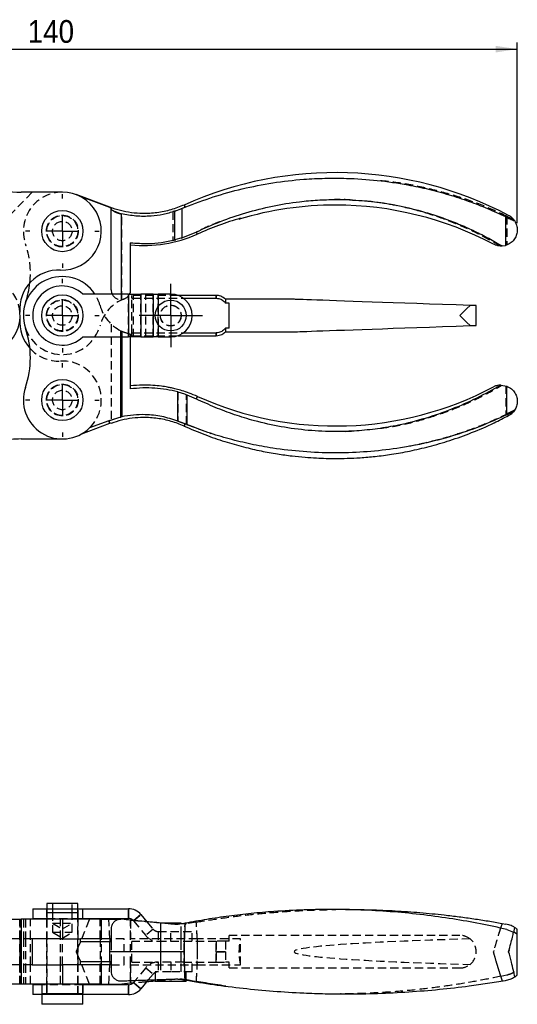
# Model space of a CAD drawing. Extents: x 50 to 395, y 105 to 279.
# Tile 2 of 3: x 130 to 206, y 109 to 260. Entities that reach past the tile are written whole.
import ezdxf

# ---------------------------------------------------------------- set-up
doc = ezdxf.new("R2010")
doc.units = 0
doc.linetypes.add('SLD-SÓLIDA', pattern=[0])
doc.linetypes.add('SLD-TRACEJADA', pattern=[1.905, 1.27, -0.635])
doc.layers.get('0').update_dxf_attribs({"linetype": 'CONTINUOUS'})
doc.styles.add('SLDTEXTSTYLE0', font='GOTHIC.TTF', dxfattribs={"width": 0.913})
doc.dimstyles.new('SLDDIMSTYLE0', dxfattribs={"dimtxt": 3.5, "dimasz": 3.302, "dimexe": 0, "dimexo": 0.0625, "dimgap": 0.875, "dimtad": 1, "dimdec": 1, "dimrnd": 1e-09, "dimzin": 12, "dimtxsty": 'SLDTEXTSTYLE0', "dimsah": 1, "dimcen": 0.09, "dimazin": 3, "dimtfac": 1, "dimtdec": 1, "dimtofl": 0, "dimtmove": 0, "dimatfit": 3, "dimtolj": 1, "dimtzin": 12})

# ---------------------------------------------------------------- blocks, each defined once
blk = doc.blocks.new('*D1')
for p, q in [((66.4, 239.61), (66.4, 256.61)), ((206.4, 228.8), (206.4, 256.61)), ((66.4, 255.61), (206.4, 255.61))]:
    blk.add_line(p, q)
for points in [[(66.4, 255.61), (69.7, 255.1), (69.7, 256.11)], [(206.4, 255.61), (203.09, 256.11), (203.09, 255.1)]]:
    blk.add_solid(points)
at = {"insert": (131.07, 260.08, -0.2), "char_height": 3.5, "attachment_point": 1, "style": 'SLDTEXTSTYLE0'}
blk.add_mtext('140', dxfattribs=at)
blk = doc.blocks.new('SW_CENTERMARKSYMBOL_0')
at = {"color": 0}
for p, q in [((0, 5), (0, 5.675)), ((0, 0), (0, 2.5)), ((-5, 0), (-5.675, 0)), ((0, 0), (-2.5, 0)), ((0, 0), (0, -2.5)), ((0, 0), (2.5, 0)), ((5, 0), (5.675, 0)), ((0, -5), (0, -5.675))]:
    blk.add_line(p, q, dxfattribs=at)
blk = doc.blocks.new('SW_CENTERMARKSYMBOL_2')
at = {"color": 0}
for p, q in [((0, 5), (0, 5.675)), ((0, 0), (0, 2.5)), ((-5, 0), (-5.675, 0)), ((0, 0), (-2.5, 0)), ((0, 0), (0, -2.5)), ((0, 0), (2.5, 0)), ((5, 0), (5.675, 0)), ((0, -5), (0, -5.675))]:
    blk.add_line(p, q, dxfattribs=at)
blk = doc.blocks.new('SW_CENTERMARKSYMBOL_3')
at = {"color": 0}
for p, q in [((0, 2.5), (0, 4.875)), ((0, 0), (0, 2.5)), ((-2.5, 0), (-4.875, 0)), ((0, 0), (-2.5, 0)), ((0, 0), (0, -2.5)), ((0, 0), (2.5, 0)), ((2.5, 0), (4.875, 0)), ((0, -2.5), (0, -4.875))]:
    blk.add_line(p, q, dxfattribs=at)
blk = doc.blocks.new('SW_CENTERMARKSYMBOL_4')
at = {"color": 0}
for p, q in [((0, 5), (0, 5.675)), ((0, 0), (0, 2.5)), ((-5, 0), (-5.675, 0)), ((0, 0), (-2.5, 0)), ((0, 0), (0, -2.5)), ((0, 0), (2.5, 0)), ((5, 0), (5.675, 0)), ((0, -5), (0, -5.675))]:
    blk.add_line(p, q, dxfattribs=at)

msp = doc.modelspace()

# ---------------------------------------------------------------- linework, layer by layer
at = {"color": 7, "linetype": 'SLD-TRACEJADA'}
for p, q in [((131.7626, 233.6055), (117.8974, 219.1974)), ((153.8572, 230.742), (153.4109, 230.5939)), ((153.4109, 230.5939), (153.4109, 226.1672)), ((154.8522, 231.093), (154.6677, 231.0263)), ((155.2915, 231.2657), (154.8522, 231.093)), ((154.8522, 226.5701), (154.8522, 231.093)), ((155.5167, 231.3501), (155.2915, 231.2657)), ((145.5434, 217.075), (145.5434, 230.1915)), ((204.797, 229.8868), (205.8227, 229.3939)), ((204.797, 229.8868), (204.797, 225.4689)), ((146.8974, 225.8836), (146.8974, 225.8958)), ((153.4109, 226.1672), (153.8509, 226.2754)), ((154.6583, 226.5094), (154.8522, 226.5701)), ((145.4511, 217.9055), (145.4511, 217.0689)), ((146.5698, 211.3055), (146.5698, 217.9055)), ((147.0752, 217.2606), (147.0752, 217.7055)), ((154.2065, 217.7055), (147.0752, 217.7055)), ((147.0752, 217.2606), (155.0348, 217.2606)), ((147.0752, 211.9503), (147.0752, 217.2606)), ((147.3359, 211.3055), (147.3359, 217.9055)), ((148.4849, 211.3055), (148.4849, 217.9055)), ((149.2236, 211.3055), (149.2236, 217.9055)), ((150.3727, 211.3055), (150.3727, 217.9055)), ((151.1387, 211.3055), (151.1387, 217.9055)), ((160.0752, 217.7055), (160.0752, 217.2606)), ((151.1387, 215.9806), (151.1387, 213.2304)), ((143.8974, 213.2973), (143.8974, 198.097)), ((145.3968, 212.2708), (145.5309, 212.2083)), ((145.3968, 212.2708), (145.3968, 198.9867)), ((145.3968, 211.3055), (145.3968, 212.2708)), ((145.5309, 199.0168), (145.5309, 212.2083)), ((145.5309, 212.2083), (145.5309, 211.3055)), ((146.8974, 211.3055), (146.8974, 211.7796)), ((147.0752, 211.5055), (147.0752, 211.9503)), ((147.0752, 211.9503), (155.0348, 211.9503)), ((147.0752, 211.5055), (154.2065, 211.5055)), ((160.0752, 211.9503), (160.0752, 211.5055)), ((204.6196, 203.8037), (204.6196, 199.3787)), ((154.1502, 202.8588), (154.1502, 198.374)), ((155.4959, 197.8358), (155.4959, 202.4293)), ((143.5459, 198.4206), (145.3968, 198.9867)), ((205.9672, 200.0092), (205.8052, 199.8)), ((154.1502, 198.374), (155.2822, 197.9246)), ((155.2819, 197.9238), (155.2822, 197.9246)), ((155.4959, 197.8358), (159.2657, 196.4715)), ((179.9887, 196.7681), (180.8703, 196.8291)), ((133.9474, 123.3015), (133.9474, 121.8015)), ((134.0162, 123.3015), (134.0162, 122.7015)), ((134.8974, 124.1015), (134.8974, 122.7015)), ((137.8974, 122.7015), (137.8974, 124.1015)), ((138.7787, 122.7015), (138.7787, 123.3015)), ((138.8474, 121.8015), (138.8474, 123.3015)), ((146.5698, 121.8015), (146.5698, 123.3015)), ((129.8546, 121.7015), (129.8546, 118.7015)), ((129.876, 118.7015), (129.876, 121.7015)), ((129.8974, 118.7015), (129.8974, 121.7015)), ((130.3974, 121.7015), (130.3974, 118.7015)), ((130.7231, 121.7015), (130.7231, 118.7015)), ((131.4831, 118.7015), (131.4831, 121.7015)), ((133.9474, 121.7015), (133.9474, 118.7015)), ((134.0162, 121.8015), (138.7787, 121.8015)), ((134.0162, 121.7015), (134.0162, 111.7015)), ((134.8974, 122.7015), (134.8974, 119.7015)), ((136.126, 118.7015), (136.126, 121.7015)), ((137.8974, 119.7015), (137.8974, 122.7015)), ((138.7787, 111.7015), (138.7787, 121.7015)), ((138.8474, 118.7015), (138.8474, 121.7015)), ((139.3937, 118.7015), (140.5851, 121.7015)), ((142.1974, 118.7015), (142.1974, 121.7015)), ((146.8974, 121.5621), (146.8974, 118.7015)), ((147.3359, 121.4443), (148.4849, 122.4085)), ((147.4158, 121.5114), (147.3359, 121.4443)), ((147.3359, 121.4443), (149.2236, 119.1946)), ((149.4005, 121.3173), (150.3727, 120.1588)), ((157.0082, 121.2504), (155.4959, 120.9829)), ((134.8974, 121.1015), (136.3974, 121.1015)), ((134.8974, 121.1015), (136.3974, 120.2003)), ((136.3974, 121.1015), (137.8974, 121.1015)), ((136.3974, 120.2003), (137.8974, 121.1015)), ((150.3727, 120.1588), (149.2236, 119.1946)), ((151.1387, 119.8015), (151.1387, 118.3015)), ((151.1387, 119.8015), (153.0752, 119.8015)), ((151.4752, 119.8015), (151.4752, 118.3015)), ((151.4877, 121.1015), (151.4877, 113.6015)), ((153.0752, 118.3015), (153.0752, 119.8015)), ((153.0752, 119.8015), (156.3752, 119.8015)), ((155.4959, 120.9829), (154.1502, 120.9216)), ((154.6627, 113.6015), (154.6627, 120.9706)), ((154.6752, 118.3015), (154.6752, 119.8015)), ((155.2819, 120.9437), (155.2822, 120.9487)), ((156.3752, 118.3015), (156.3752, 119.8015)), ((205.9672, 120.446), (205.804, 119.6414)), ((131.7626, 118.7015), (117.8974, 118.7015)), ((129.8546, 118.7015), (129.8546, 114.7015)), ((129.876, 114.7015), (129.876, 118.7015)), ((129.8974, 114.7015), (129.8974, 118.7015)), ((130.0575, 114.7015), (130.0575, 118.7015)), ((130.3974, 118.7015), (130.3974, 114.7015)), ((130.7231, 118.7015), (130.7231, 114.7015)), ((131.4831, 114.7015), (131.4831, 118.7015)), ((133.9474, 118.7015), (133.9474, 114.7015)), ((134.8974, 119.7015), (137.8951, 119.7015)), ((134.8974, 119.7015), (136.3974, 118.8003)), ((136.126, 114.7015), (136.126, 118.7015)), ((136.3974, 118.8003), (137.8974, 119.7015)), ((136.3974, 114.7015), (136.3974, 118.7015)), ((137.8951, 119.7015), (137.8974, 119.7015)), ((138.8474, 114.7015), (138.8474, 118.7015)), ((142.1974, 118.7015), (142.1974, 114.7015)), ((142.3974, 114.7015), (142.3974, 118.7015)), ((143.8974, 118.7015), (143.8974, 118.2015)), ((145.9174, 118.7015), (143.8974, 118.7015)), ((145.9174, 114.7015), (145.9174, 118.7015)), ((157.1462, 118.7015), (146.8974, 118.7015)), ((146.8974, 114.7015), (146.8974, 118.7015)), ((147.0752, 115.1015), (147.0752, 118.3015)), ((147.0752, 118.3015), (151.1387, 118.3015)), ((151.1387, 118.3015), (153.0752, 118.3015)), ((151.4752, 118.3015), (151.4752, 115.1015)), ((153.0752, 118.3015), (155.0348, 118.3015)), ((154.6752, 115.1015), (154.6752, 118.3015)), ((155.0348, 118.3015), (160.0752, 118.3015)), ((163.8265, 118.7015), (157.1462, 118.7015)), ((157.1462, 118.7015), (157.1462, 114.7015)), ((160.0752, 116.7015), (160.0752, 118.3015)), ((160.0752, 118.3015), (160.0752, 116.7015)), ((161.5035, 118.3015), (161.5035, 116.7015)), ((162.0752, 118.3015), (161.5035, 118.3015)), ((162.0752, 118.3015), (162.0752, 119.2015)), ((197.5752, 119.2015), (162.0752, 119.2015)), ((163.8265, 114.7015), (163.8265, 118.7015)), ((143.8974, 118.1962), (143.8974, 115.2069)), ((160.0752, 115.1015), (160.0752, 116.7015)), ((160.0752, 116.7015), (160.0752, 115.1015)), ((161.5035, 116.7015), (161.5035, 115.1015)), ((202.7859, 116.9014), (202.7295, 116.7015)), ((205.1304, 116.9474), (205.064, 116.7015)), ((143.8974, 115.2015), (143.8974, 114.7015)), ((131.7626, 114.7015), (117.8974, 114.7015)), ((129.8546, 114.7015), (129.8546, 111.7015)), ((129.876, 111.7015), (129.876, 114.7015)), ((129.8974, 111.7015), (129.8974, 114.7015)), ((130.3974, 114.7015), (130.3974, 111.7015)), ((130.7231, 114.7015), (130.7231, 111.7015)), ((131.4831, 111.7015), (131.4831, 114.7015)), ((133.9474, 114.7015), (133.9474, 111.7015)), ((136.126, 111.7015), (136.126, 114.7015)), ((138.8474, 111.7015), (138.8474, 114.7015)), ((140.5851, 111.7015), (139.3937, 114.7015)), ((142.1974, 111.7015), (142.1974, 114.7015)), ((143.8974, 114.7015), (145.9174, 114.7015)), ((146.8974, 114.7015), (157.1462, 114.7015)), ((146.8974, 114.7015), (146.8974, 112.2543)), ((147.0752, 115.1015), (151.1387, 115.1015)), ((149.2236, 114.2085), (147.6051, 112.2796)), ((149.2236, 114.2085), (150.3727, 113.2443)), ((151.1387, 115.1015), (151.1387, 113.6015)), ((153.0752, 115.1015), (151.1387, 115.1015)), ((151.4752, 115.1015), (151.4752, 113.6015)), ((153.0752, 115.1015), (153.0752, 113.6015)), ((155.0348, 115.1015), (153.0752, 115.1015)), ((154.6752, 113.6015), (154.6752, 115.1015)), ((155.0348, 115.1015), (160.0752, 115.1015)), ((156.3752, 113.6015), (156.3752, 115.1015)), ((157.1462, 114.7015), (163.8265, 114.7015)), ((162.0752, 115.1015), (161.5035, 115.1015)), ((162.0752, 114.2015), (162.0752, 115.1015)), ((162.0752, 114.2015), (197.5752, 114.2015)), ((146.8974, 112.1757), (146.8974, 111.8303)), ((150.3727, 113.2443), (149.6238, 112.3518)), ((151.1387, 113.6015), (150.7002, 113.6015)), ((150.7002, 113.6015), (150.7002, 112.3903)), ((153.0752, 113.6015), (151.1387, 113.6015)), ((156.3752, 113.6015), (153.0752, 113.6015)), ((155.2817, 112.4625), (155.2822, 112.4544)), ((155.4502, 112.3086), (155.4502, 113.6015)), ((155.5522, 112.4095), (157.007, 112.1358)), ((203.8663, 112.9206), (204.7737, 113.1208)), ((139.5299, 111.6015), (133.2224, 111.6015)), ((133.9474, 111.6015), (133.9474, 110.1015)), ((134.0162, 111.7015), (134.0162, 110.1015)), ((138.7787, 110.1015), (138.7787, 111.7015)), ((138.8474, 110.1015), (138.8474, 111.6015)), ((139.5299, 111.6015), (139.5299, 110.2015)), ((139.5724, 111.6015), (139.5299, 111.6015)), ((146.5698, 110.1015), (146.5698, 111.6015)), ((148.4849, 110.9946), (147.3359, 111.9588))]:
    msp.add_line(p, q, dxfattribs=at)
at = {"color": 7, "linetype": 'SLD-SÓLIDA'}
for p, q in [((136.3974, 233.6055), (130.0575, 233.6055)), ((143.7235, 231.2632), (138.507, 233.2224)), ((143.7076, 231.221), (139.1781, 232.9222)), ((178.4509, 232.4628), (180.0938, 232.4397)), ((143.8974, 231.1139), (143.8974, 231.1512)), ((143.8974, 231.1139), (143.8974, 231.0071)), ((143.8974, 218.5679), (143.8974, 231.0071)), ((153.7186, 230.6934), (154.7687, 231.0618)), ((153.7186, 226.2371), (153.7186, 230.6934)), ((154.7687, 231.0618), (155.2909, 231.2671)), ((154.7687, 231.0618), (154.7687, 226.5414)), ((204.5697, 229.8248), (204.5697, 225.3933)), ((154.7687, 226.5414), (157.0002, 227.4542)), ((146.8974, 218.5679), (146.8974, 225.817)), ((154.7687, 226.5414), (153.7186, 226.2371)), ((204.0999, 225.3092), (204.5697, 225.3933)), ((146.5698, 217.9055), (139.5299, 217.9055)), ((146.5698, 217.9055), (146.5698, 211.3055)), ((146.5698, 217.9055), (148.4849, 217.9055)), ((148.4849, 217.9055), (148.4849, 211.3055)), ((150.3727, 217.9055), (148.4849, 217.9055)), ((150.3727, 217.9055), (150.3727, 211.3055)), ((150.3727, 217.9055), (151.1387, 217.9055)), ((153.0752, 217.9055), (151.1387, 217.9055)), ((160.0752, 217.7055), (154.2065, 217.7055)), ((155.0348, 217.2606), (160.0752, 217.2606)), ((160.0752, 217.2606), (160.0752, 217.7055)), ((172.0752, 217.1055), (161.5035, 217.1055)), ((161.5035, 217.1055), (161.5035, 216.5264)), ((162.0752, 216.5264), (161.5035, 216.5264)), ((162.0752, 212.6845), (162.0752, 216.5264)), ((200.0752, 213.0832), (200.0752, 216.1277)), ((161.5035, 212.6845), (161.5035, 212.1055)), ((162.0752, 212.6845), (161.5035, 212.6845)), ((139.5299, 211.3055), (146.5698, 211.3055)), ((148.4849, 211.3055), (146.5698, 211.3055)), ((146.8974, 203.313), (146.8974, 211.3055)), ((148.4849, 211.3055), (150.3727, 211.3055)), ((151.1387, 211.3055), (150.3727, 211.3055)), ((151.1387, 211.3055), (153.0752, 211.3055)), ((154.2065, 211.5055), (160.0752, 211.5055)), ((155.0348, 211.9503), (160.0752, 211.9503)), ((160.0752, 211.5055), (160.0752, 211.9503)), ((161.5035, 212.1055), (172.0752, 212.1055)), ((203.8663, 203.9103), (204.7737, 203.7516)), ((204.7737, 199.3383), (204.7737, 203.7516)), ((154.1502, 198.374), (154.1502, 202.8588)), ((155.5522, 202.4075), (155.5522, 197.8129)), ((155.5522, 202.4075), (157.007, 201.7718)), ((145.3968, 198.9867), (143.5459, 198.4206)), ((145.5309, 199.0168), (145.3968, 198.9867)), ((204.7737, 199.3383), (205.8533, 199.8542)), ((139.3937, 196.4072), (143.6953, 198.0228)), ((143.5459, 198.4206), (140.5851, 197.3086)), ((143.6953, 198.0228), (143.8974, 198.097)), ((143.8974, 198.097), (143.8974, 198.0118)), ((155.2822, 197.9246), (154.1502, 198.374)), ((155.2817, 197.9233), (155.2822, 197.9246)), ((155.5522, 197.8129), (155.2822, 197.9246)), ((130.0575, 195.6055), (136.3974, 195.6055)), ((131.8474, 123.3015), (131.8474, 121.8015)), ((131.8474, 123.3015), (139.5299, 123.3015)), ((134.0162, 124.1015), (134.0162, 123.3015)), ((138.7787, 124.1015), (134.0162, 124.1015)), ((138.7787, 123.3015), (138.7787, 124.1015)), ((139.5299, 121.8015), (139.5299, 123.3015)), ((139.5299, 123.3015), (146.5698, 123.3015)), ((146.5698, 123.3015), (146.5698, 121.8015)), ((120.0185, 121.7015), (130.0575, 121.7015)), ((130.0575, 121.7015), (130.0575, 111.7015)), ((136.3974, 121.7015), (130.0575, 121.7015)), ((131.8474, 121.8015), (134.0162, 121.8015)), ((134.0162, 122.7015), (134.0162, 121.7015)), ((138.7787, 122.7015), (134.0162, 122.7015)), ((136.3974, 121.7015), (136.3974, 118.7015)), ((142.3974, 121.7015), (136.3974, 121.7015)), ((138.7787, 121.7015), (138.7787, 122.7015)), ((138.7787, 121.8015), (139.5299, 121.8015)), ((139.5299, 121.8015), (146.5698, 121.8015)), ((142.3974, 118.7015), (142.3974, 121.7015)), ((142.3974, 121.7015), (145.3968, 121.7015)), ((145.5309, 121.6955), (145.3968, 121.7015)), ((146.8974, 121.5621), (146.8974, 121.5728)), ((146.9504, 121.5681), (147.2097, 121.5448)), ((148.4849, 122.4085), (149.4005, 121.3173)), ((143.8974, 120.2015), (143.8974, 118.7015)), ((154.6627, 121.1015), (151.4877, 121.1015)), ((154.6627, 120.9706), (154.6627, 121.1015)), ((155.2915, 121.0782), (154.8522, 120.9935)), ((204.0534, 121.0604), (203.8163, 120.3262)), ((204.0534, 121.0604), (204.6196, 120.9576)), ((204.797, 120.1174), (205.8227, 119.7256)), ((206.3968, 113.901), (206.3968, 120.146)), ((136.3974, 118.7015), (131.7626, 118.7015)), ((131.7626, 118.7015), (131.7626, 114.7015)), ((136.3974, 118.7015), (139.1781, 118.7015)), ((139.1781, 118.2015), (139.1781, 118.7015)), ((143.7076, 118.7015), (139.1781, 118.7015)), ((143.7076, 118.2015), (139.1781, 118.2015)), ((143.7076, 118.7015), (143.7076, 118.2015)), ((143.8974, 118.7015), (143.7076, 118.7015)), ((143.8974, 118.2015), (143.7076, 118.2015)), ((143.8974, 118.7015), (143.8974, 118.2015)), ((206.396, 113.0977), (206.396, 119.3427)), ((139.1781, 114.7015), (139.1781, 115.2015)), ((139.1781, 115.2015), (143.7076, 115.2015)), ((143.7076, 115.2015), (143.7076, 114.7015)), ((143.7076, 115.2015), (143.8974, 115.2015)), ((143.8974, 114.7015), (143.8974, 115.2015)), ((131.7626, 114.7015), (136.3974, 114.7015)), ((136.3974, 114.7015), (136.3974, 111.7015)), ((139.1781, 114.7015), (136.3974, 114.7015)), ((143.7076, 114.7015), (139.1781, 114.7015)), ((142.3974, 111.7015), (142.3974, 114.7015)), ((143.8974, 114.7015), (143.7076, 114.7015)), ((143.8974, 114.674), (143.8974, 113.7015)), ((146.8974, 111.8303), (146.8974, 112.2543)), ((147.6051, 112.2796), (147.3359, 111.9588)), ((149.6238, 112.3518), (148.4849, 110.9946)), ((150.7002, 112.3903), (150.7002, 112.1015)), ((153.7186, 112.4983), (154.7687, 112.4251)), ((154.7687, 112.4251), (155.2909, 112.3336)), ((155.4502, 112.1015), (155.4502, 112.3086)), ((130.0575, 111.7015), (120.0185, 111.7015)), ((136.3974, 111.7015), (130.0575, 111.7015)), ((131.8474, 111.6015), (131.8474, 110.1015)), ((133.2224, 111.6015), (131.8474, 111.6015)), ((133.2224, 111.7015), (133.2224, 110.2015)), ((142.3974, 111.7015), (136.3974, 111.7015)), ((139.5724, 110.2015), (139.5724, 111.7015)), ((146.5698, 111.6015), (139.5724, 111.6015)), ((142.3974, 111.7015), (145.3968, 111.7015)), ((145.3968, 111.7015), (145.5309, 111.7076)), ((146.5698, 111.6015), (146.5698, 110.1015)), ((147.2202, 111.8592), (146.8974, 111.8303)), ((147.3359, 111.9588), (148.4849, 110.9946)), ((155.4502, 112.1015), (150.7002, 112.1015)), ((139.5299, 110.1015), (131.8474, 110.1015)), ((139.5724, 110.2015), (133.2224, 110.2015)), ((133.2224, 110.1015), (133.2224, 108.6015)), ((139.5299, 110.2015), (139.5299, 110.1015)), ((146.5698, 110.1015), (139.5299, 110.1015)), ((139.5724, 108.6015), (139.5724, 110.1015)), ((139.5724, 108.6015), (133.2224, 108.6015))]:
    msp.add_line(p, q, dxfattribs=at)
at = {"color": 8, "linetype": 'SLD-SÓLIDA'}
for p, q in [((145.4511, 230.311), (145.4511, 217.9055)), ((151.1387, 217.9055), (151.1387, 215.9806)), ((151.1387, 213.2304), (151.1387, 211.3055)), ((145.3968, 198.9867), (145.3968, 211.3055)), ((145.5309, 211.3055), (145.5309, 199.0168)), ((148.4849, 122.4085), (147.4158, 121.5114))]:
    msp.add_line(p, q, dxfattribs=at)
at = {"color": 7, "linetype": 'SLD-SÓLIDA', "flags": 128}
for points in [[(143.7076, 231.221), (143.7113, 231.2309), (143.7146, 231.2395), (143.7173, 231.2467), (143.7195, 231.2526), (143.7212, 231.2573), (143.7225, 231.2606), (143.7232, 231.2625), (143.7235, 231.2632)], [(155.1336, 231.618), (155.136, 231.6125), (155.1434, 231.596), (155.1557, 231.5685), (155.173, 231.5301), (155.1951, 231.4807), (155.2221, 231.4204), (155.2541, 231.3492), (155.2909, 231.2671)], [(157.0002, 227.4542), (157.0248, 227.3993), (157.0476, 227.3485), (157.0686, 227.3017), (157.0877, 227.2589), (157.1051, 227.2202), (157.1206, 227.1856), (157.1343, 227.1551), (157.1462, 227.1286)], [(199.1304, 216.1607), (196.9731, 216.236), (194.8873, 216.3088), (192.876, 216.3791), (190.9423, 216.4466), (189.0893, 216.5113), (187.3197, 216.5731), (185.6363, 216.6319), (184.0416, 216.6876), (182.5381, 216.7401), (181.128, 216.7893), (179.8135, 216.8352), (178.5967, 216.8777), (177.4793, 216.9167), (176.4632, 216.9522), (175.5498, 216.9841), (174.7405, 217.0124), (174.0366, 217.037), (173.4392, 217.0578), (172.9492, 217.0749), (172.5672, 217.0883), (172.294, 217.0978), (172.1299, 217.1036), (172.0752, 217.1055)], [(197.5752, 214.6055), (198.13, 215.1603), (198.6572, 215.6875), (199.1304, 216.1607)], [(200.0752, 216.1277), (200.0348, 216.1291), (199.9151, 216.1333), (199.7199, 216.1401), (199.4555, 216.1493), (199.1304, 216.1607)], [(199.1304, 213.0503), (198.6572, 213.5235), (198.13, 214.0506), (197.5752, 214.6055)], [(172.0752, 212.1055), (172.1299, 212.1074), (172.294, 212.1131), (172.5672, 212.1226), (172.9492, 212.136), (173.4392, 212.1531), (174.0366, 212.174), (174.7405, 212.1985), (175.5498, 212.2268), (176.4632, 212.2587), (177.4793, 212.2942), (178.5967, 212.3332), (179.8135, 212.3757), (181.128, 212.4216), (182.5381, 212.4708), (184.0416, 212.5233), (185.6363, 212.579), (187.3197, 212.6378), (189.0893, 212.6996), (190.9423, 212.7643), (192.876, 212.8318), (194.8873, 212.9021), (196.9731, 212.9749), (199.1304, 213.0503)], [(199.1304, 213.0503), (199.4555, 213.0616), (199.7199, 213.0708), (199.9151, 213.0777), (200.0348, 213.0818), (200.0752, 213.0832)], [(157.1789, 202.1555), (157.1763, 202.1495), (157.1682, 202.1314), (157.1547, 202.1014), (157.1359, 202.0593), (157.1116, 202.0053), (157.0821, 201.9394), (157.0472, 201.8615), (157.007, 201.7718)], [(143.5459, 198.4206), (143.5715, 198.3523), (143.5952, 198.2892), (143.6169, 198.2315), (143.6366, 198.1791), (143.6543, 198.132), (143.67, 198.0902), (143.6836, 198.0538), (143.6953, 198.0228)], [(146.8974, 111.8303), (146.431, 111.7884), (145.9745, 111.7474), (145.5309, 111.7076)]]:
    msp.add_lwpolyline(points, dxfattribs=at)
at = {"color": 7, "linetype": 'SLD-TRACEJADA', "flags": 128}
for points in [[(143.7235, 231.2632), (143.7232, 231.2625), (143.7225, 231.2606), (143.7212, 231.2573), (143.7195, 231.2526), (143.7173, 231.2467), (143.7146, 231.2395), (143.7113, 231.2309), (143.7076, 231.221)], [(155.2915, 231.2657), (155.2546, 231.3481), (155.2225, 231.4196), (155.1954, 231.4801), (155.1731, 231.5297), (155.1558, 231.5683), (155.1435, 231.5959), (155.136, 231.6124), (155.1336, 231.618)], [(156.9974, 227.4603), (157.0226, 227.4043), (157.0458, 227.3524), (157.0672, 227.3047), (157.0867, 227.2611), (157.1044, 227.2217), (157.1202, 227.1865), (157.1341, 227.1554), (157.1462, 227.1286)], [(157.0082, 201.7747), (157.0482, 201.8637), (157.0828, 201.941), (157.1121, 202.0065), (157.1362, 202.0601), (157.1549, 202.1018), (157.1683, 202.1316), (157.1763, 202.1495), (157.1789, 202.1555)], [(143.6953, 198.0228), (143.6836, 198.0538), (143.67, 198.0902), (143.6543, 198.132), (143.6366, 198.1791), (143.6169, 198.2315), (143.5952, 198.2892), (143.5715, 198.3523), (143.5459, 198.4206)], [(147.3359, 121.4443), (147.2613, 121.5239), (147.2402, 121.5436)]]:
    msp.add_lwpolyline(points, dxfattribs=at)
at = {"color": 7, "linetype": 'SLD-SÓLIDA'}
for centre, radius in [((136.3974, 227.6055), 3.175), ((136.3974, 214.6055), 3.175), ((153.0752, 214.6055), 2.375), ((136.3974, 201.6055), 3.175)]:
    msp.add_circle(centre, radius, dxfattribs=at)
at = {"color": 7, "linetype": 'SLD-TRACEJADA'}
for centre, radius in [((136.3974, 227.6055), 2.45), ((136.3974, 227.6055), 2.3812), ((136.3974, 227.6055), 1.5), ((136.3974, 214.6055), 2.45), ((136.3974, 214.6055), 2.3812), ((136.3974, 214.6055), 1.5), ((153.0752, 214.6055), 1.6), ((153.0752, 214.6055), 1.5875), ((136.3974, 201.6055), 2.45), ((136.3974, 201.6055), 2.3812), ((136.3974, 201.6055), 1.5)]:
    msp.add_circle(centre, radius, dxfattribs=at)
at = {"color": 7, "linetype": 'SLD-SÓLIDA'}
for centre, radius, start, end in [((130.0575, 250.6055), 17, 233.805553, 270), ((178.4509, 179.6055), 57, 62.167553, 114.146848), ((136.3974, 227.6055), 6, 267.407567, 90), ((148.9974, 245.3055), 15.045, 249.415005, 250.185128), ((178.4509, 179.6055), 52, 90, 106.564231), ((178.4509, 179.6055), 52, 62.168538, 90), ((178.4509, 179.6055), 52.0801, 106.308355, 114.146848), ((148.9974, 245.3055), 19.9199, 263.948499, 294.146848), ((135.8546, 215.6177), 6, 87.407567, 184.839038), ((136.3974, 214.6055), 6, 33.367013, 198.965575), ((117.4831, 221.1055), 14, 341.034425, 354.010612), ((136.3974, 214.6055), 4.55, 46.491707, 313.508293), ((145.3974, 218.5679), 1.5, 180, 206.208338), ((145.3974, 218.5679), 1.5, 333.791662, 0), ((153.0752, 214.6055), 3.3, 270, 90), ((123.8974, 214.6055), 6, 180, 4.839038), ((135.8546, 213.5932), 6, 175.160962, 222.155872), ((117.4831, 208.1055), 14, 341.034425, 18.965575), ((136.3974, 201.6055), 6, 161.034425, 314.263084), ((178.4509, 249.6055), 52, 245.853152, 297.832884), ((130.0575, 178.6055), 17, 90, 95.400126), ((146.5698, 120.8015), 2.5, 40, 90), ((146.5698, 120.8015), 1, 47.903103, 90), ((215.5437, 116.7128), 60.4101, 175.856033, 180.010631), ((72.7278, 116.7021), 70.9956, 359.999557, 1.210195), ((72.7278, 116.701), 70.9956, 358.789805, 0.000443), ((215.5462, 116.6904), 60.4126, 179.98945, 184.13561), ((146.5698, 112.6015), 1, 270, 320), ((146.5698, 112.6015), 2.5, 270, 320)]:
    msp.add_arc(centre, radius, start, end, dxfattribs=at)
at = {"color": 7, "linetype": 'SLD-TRACEJADA'}
for centre, radius, start, end in [((136.3974, 227.6055), 6, 90, 198.965575), ((117.4831, 221.1055), 14, 354.010612, 18.965575), ((123.8974, 214.6055), 6, 4.839038, 180), ((136.3974, 214.6055), 6, 14.835112, 33.367013), ((147.9974, 211.533), 6, 110.283569, 165.164888), ((145.3974, 218.5679), 1.5, 206.208338, 272.049372), ((145.3974, 218.5679), 1.5, 272.049372, 333.791662), ((147.9974, 217.6779), 6, 194.835112, 244.314056), ((136.3974, 214.6055), 6, 198.965575, 345.164888), ((147.9974, 217.6779), 6, 245.72732, 259.436022), ((135.8546, 213.5932), 6, 222.155872, 272.592433), ((136.3974, 201.6055), 6, 314.263084, 92.592433), ((74.5118, 116.7595), 69.2108, 1.607943, 4.094751), ((97.4742, 116.75), 59.7039, 1.873184, 4.457996), ((96.828, 116.7142), 60.351, 359.987952, 4.310579), ((151.1387, 120.8015), 1, 220, 270), ((151.1387, 120.8015), 2.5, 220, 270), ((197.5752, 116.7015), 2.5, 51.531485, 90), ((197.5752, 116.7015), 2.5, 308.468515, 51.531485), ((96.8312, 116.6888), 60.3477, 355.673194, 0.012104), ((74.5118, 116.6436), 69.2108, 355.905249, 358.392057), ((151.1387, 112.6015), 2.5, 90, 140), ((97.4646, 116.6535), 59.7135, 355.57661, 358.126728), ((197.5752, 116.7015), 2.5, 270, 308.468515), ((151.1387, 112.6015), 1, 90, 140)]:
    msp.add_arc(centre, radius, start, end, dxfattribs=at)
msp.add_ellipse((243.6658, 116.7015), major_axis=(71.5906, 0), ratio=0.03492077, start_param=2.24219857, end_param=4.04098674, dxfattribs=at)
at = {"color": 7, "linetype": 'SLD-SÓLIDA'}
for points, knots in [([(155.2909, 231.2671), (156.7257, 231.8223), (159.5954, 232.9327), (164.1143, 234.1713), (168.7658, 235.0846), (173.0281, 235.5732), (176.8107, 235.7604), (180.5886, 235.7489), (184.8568, 235.4607), (189.0814, 234.8497), (192.7611, 234.0679), (195.9079, 233.2211), (198.9281, 232.2247), (201.8251, 231.1047), (203.6539, 230.2519), (204.5697, 229.8248)], [0, 0, 0, 0, 0.09156434, 0.18313076, 0.27733524, 0.37154134, 0.4358047, 0.50027806, 0.59381778, 0.68735682, 0.75153012, 0.81575623, 0.87992834, 0.93987466, 1, 1, 1, 1]), ([(157.0002, 227.4542), (158.2397, 228.0172), (160.7185, 229.1433), (164.642, 230.4714), (168.7026, 231.5036), (172.407, 232.1045), (175.664, 232.4075), (177.5208, 232.4443), (178.4509, 232.4628)], [0, 0, 0, 0, 0.18483101, 0.36964776, 0.55992075, 0.75018088, 0.87486132, 1, 1, 1, 1]), ([(180.0938, 232.4397), (181.3816, 232.3695), (183.9574, 232.2291), (187.8183, 231.6233), (191.6511, 230.7229), (194.9341, 229.6637), (197.6542, 228.5934), (199.8515, 227.6049), (202.0081, 226.5196), (203.4027, 225.7127), (204.0999, 225.3092)], [0, 0, 0, 0, 0.15219427, 0.30439194, 0.46098707, 0.61759166, 0.71275481, 0.80791937, 0.90395894, 1, 1, 1, 1]), ([(155.1336, 231.618), (154.4651, 231.3511), (153.116, 230.8125), (150.9596, 230.3837), (148.9104, 230.2607), (147.0252, 230.4047), (145.3346, 230.7173), (144.2577, 231.0822), (143.7235, 231.2632)], [0, 0, 0, 0, 0.1842122, 0.37175471, 0.56067771, 0.70880963, 0.85555814, 1, 1, 1, 1]), ([(143.8974, 231.0071), (143.9137, 230.979), (143.9461, 230.9227), (144.1916, 230.7673), (144.5614, 230.5888), (145.0061, 230.4235), (145.3199, 230.3441), (145.4511, 230.311)], [0, 0, 0, 0, 0.20049624, 0.40048782, 0.61339784, 0.83844867, 1, 1, 1, 1]), ([(145.4511, 230.311), (146.202, 230.1718), (147.7211, 229.8903), (149.8943, 229.9104), (151.9125, 230.1678), (153.1136, 230.5173), (153.7186, 230.6934)], [0, 0, 0, 0, 0.27309875, 0.55245534, 0.77456718, 1, 1, 1, 1]), ([(163.8265, 229.5901), (163.7686, 229.549), (163.6521, 229.4663), (163.6351, 229.4539), (163.6266, 229.4476)], [0, 0, 0, 0, 0.4962994, 1, 1, 1, 1]), ([(204.5697, 229.8248), (204.8125, 229.7082), (205.3061, 229.4712), (205.7615, 229.2662), (205.9929, 229.1621)], [0, 0, 0, 0, 0.49195749, 1, 1, 1, 1]), ([(205.9929, 229.1621), (206.1085, 228.9474), (206.3313, 228.5335), (206.4304, 227.7873), (206.3204, 227.0567), (205.9975, 226.379), (205.4823, 225.8158), (204.9536, 225.511), (204.6314, 225.4123), (204.5697, 225.3933)], [0, 0, 0, 0, 0.15809174, 0.30485024, 0.45919331, 0.61265273, 0.78675821, 0.95914254, 1, 1, 1, 1]), ([(205.9929, 229.1621), (205.9289, 229.2524), (205.7818, 229.4599), (205.4777, 229.7597), (205.2105, 229.9221), (205.0632, 230.0117)], [0, 0, 0, 0, 0.25681871, 0.59015466, 1, 1, 1, 1]), ([(146.8974, 225.817), (147.7969, 225.751), (149.3852, 225.6343), (151.6756, 225.8132), (153.035, 226.0953), (153.7186, 226.2371)], [0, 0, 0, 0, 0.39362079, 0.69509754, 1, 1, 1, 1]), ([(204.0999, 225.3092), (204.01, 225.3047), (203.8202, 225.2953), (203.5476, 225.3204), (203.282, 225.3731), (203.0087, 225.4557), (202.8297, 225.5417), (202.7288, 225.5901)], [0, 0, 0, 0, 0.18486642, 0.38991479, 0.57300217, 0.75949681, 1, 1, 1, 1]), ([(161.5035, 217.1055), (161.2674, 217.2956), (160.846, 217.635), (160.3107, 217.6839), (160.0752, 217.7055)], [0, 0, 0, 0, 0.55999927, 1, 1, 1, 1]), ([(160.0752, 217.2606), (160.2143, 217.2503), (160.549, 217.2254), (161.0732, 216.9956), (161.355, 216.6883), (161.5035, 216.5264)], [0, 0, 0, 0, 0.25175794, 0.6057245, 1, 1, 1, 1]), ([(161.5035, 212.6845), (161.3616, 212.5287), (161.0775, 212.2166), (160.552, 211.9845), (160.2087, 211.9599), (160.0752, 211.9503)], [0, 0, 0, 0, 0.37860829, 0.75821053, 1, 1, 1, 1]), ([(160.0752, 211.5055), (160.3761, 211.5409), (160.9136, 211.6043), (161.3232, 211.9523), (161.5035, 212.1055)], [0, 0, 0, 0, 0.55999952, 1, 1, 1, 1]), ([(157.1789, 202.1555), (156.7607, 202.3333), (155.986, 202.6627), (154.8842, 203.0286), (153.9647, 203.2852), (153.2212, 203.4582), (152.4683, 203.6072), (151.5278, 203.7559), (150.2364, 203.8834), (148.6513, 203.9351), (147.5043, 203.84), (146.8974, 203.7897)], [0, 0, 0, 0, 0.12941369, 0.23972079, 0.33043401, 0.40127541, 0.45713531, 0.54905549, 0.67238296, 0.82665562, 1, 1, 1, 1]), ([(154.1502, 202.8588), (153.569, 202.9913), (152.4015, 203.2576), (150.5951, 203.4493), (148.752, 203.4953), (147.5175, 203.374), (146.8974, 203.313)], [0, 0, 0, 0, 0.244540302, 0.49116167, 0.744423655, 1, 1, 1, 1]), ([(203.8663, 203.9103), (202.64, 203.2194), (200.183, 201.8352), (196.2824, 200.131), (192.2537, 198.7255), (188.4449, 197.7584), (184.9132, 197.1528), (181.6908, 196.8209), (178.1242, 196.6965), (174.228, 196.8749), (170.0441, 197.438), (166.2581, 198.2848), (162.8824, 199.3204), (159.8908, 200.4342), (157.9679, 201.3261), (157.007, 201.7718)], [0, 0, 0, 0, 0.087136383, 0.174590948, 0.261991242, 0.349053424, 0.414848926, 0.480729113, 0.54651944, 0.632231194, 0.718142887, 0.803873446, 0.869219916, 0.934642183, 1, 1, 1, 1]), ([(203.8663, 203.9103), (203.7633, 203.9051), (203.5267, 203.8931), (203.1392, 203.8089), (202.8752, 203.6879), (202.7295, 203.6212)], [0, 0, 0, 0, 0.25682254, 0.59015718, 1, 1, 1, 1]), ([(204.7737, 203.7516), (205.0302, 203.6246), (205.5423, 203.371), (206.0602, 202.7402), (206.3425, 202.0644), (206.4265, 201.3563), (206.3199, 200.6668), (206.0836, 200.161), (205.8986, 199.9145), (205.8533, 199.8542)], [0, 0, 0, 0, 0.18131152, 0.36197296, 0.52521585, 0.64509201, 0.79827878, 0.95058831, 1, 1, 1, 1]), ([(154.1502, 202.8588), (154.3859, 202.7945), (154.8623, 202.6647), (155.3205, 202.4939), (155.5522, 202.4075)], [0, 0, 0, 0, 0.494548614, 1, 1, 1, 1]), ([(155.1336, 197.593), (154.4762, 197.8559), (153.1497, 198.3865), (151.0305, 198.816), (149.0156, 198.9491), (147.1591, 198.8224), (145.4913, 198.5308), (144.426, 198.184), (143.8974, 198.0118)], [0, 0, 0, 0, 0.18410795, 0.37152135, 0.56035694, 0.70849134, 0.85533865, 1, 1, 1, 1]), ([(154.1502, 198.374), (153.3475, 198.6325), (152.1321, 199.0237), (150.4402, 199.2727), (148.9767, 199.3733), (147.3271, 199.3317), (146.1324, 199.1223), (145.5309, 199.0168)], [0, 0, 0, 0, 0.28827108, 0.43650123, 0.58473138, 0.79095063, 1, 1, 1, 1]), ([(155.1336, 197.593), (156.1938, 197.1397), (158.2482, 196.2614), (161.3152, 195.2144), (164.2104, 194.3872), (166.9121, 193.7648), (169.396, 193.3122), (171.6452, 192.9997), (173.6472, 192.7979), (175.3931, 192.6799), (176.9667, 192.6183), (178.5436, 192.5978), (180.3007, 192.625), (182.3245, 192.7236), (184.6096, 192.9218), (187.1468, 193.2513), (189.9222, 193.7457), (192.916, 194.4409), (196.1034, 195.3698), (199.4456, 196.5772), (202.4707, 197.8576), (204.3208, 198.8413), (205.0585, 199.2335)], [0, 0, 0, 0, 0.066868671, 0.129565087, 0.187835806, 0.241475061, 0.290320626, 0.334248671, 0.373168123, 0.407014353, 0.435744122, 0.464509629, 0.498487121, 0.537666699, 0.582022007, 0.63150315, 0.686030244, 0.745486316, 0.809709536, 0.878487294, 0.951551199, 1, 1, 1, 1]), ([(204.7737, 199.3383), (203.4151, 198.7166), (200.6979, 197.4732), (196.3817, 196.0074), (191.9121, 194.8444), (187.3387, 194.0286), (182.742, 193.5543), (178.111, 193.4099), (173.4397, 193.6032), (169.183, 194.0955), (165.397, 194.7848), (162.0608, 195.5912), (158.764, 196.578), (156.6228, 197.4013), (155.5522, 197.8129)], [0, 0, 0, 0, 0.08952821, 0.17905875, 0.2711732, 0.36328978, 0.45326258, 0.54323603, 0.63569506, 0.72815326, 0.79558364, 0.86301349, 0.93150714, 1, 1, 1, 1]), ([(205.064, 199.1997), (205.1845, 199.2711), (205.4031, 199.4006), (205.6621, 199.6295), (205.7953, 199.786), (205.8533, 199.8542)], [0, 0, 0, 0, 0.40916964, 0.74250519, 1, 1, 1, 1]), ([(155.2817, 197.9233), (155.2386, 197.8272), (155.1522, 197.6346), (155.1398, 197.6069), (155.1336, 197.593)], [0, 0, 0, 0, 0.49908709, 1, 1, 1, 1]), ([(204.797, 120.1174), (203.4466, 120.4156), (200.7457, 121.012), (196.4545, 121.7635), (192.01, 122.3823), (187.4586, 122.8389), (182.8804, 123.121), (178.2641, 123.2307), (173.6065, 123.1595), (169.32, 122.9273), (165.4624, 122.5861), (162.0145, 122.1791), (158.6077, 121.6828), (156.3969, 121.2797), (155.2915, 121.0782)], [0, 0, 0, 0, 0.088569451, 0.17714108, 0.26826119, 0.359383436, 0.448533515, 0.537684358, 0.629284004, 0.72088295, 0.790082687, 0.859281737, 0.929641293, 1, 1, 1, 1]), ([(179.9887, 123.2015), (181.2636, 123.1911), (183.8134, 123.1702), (187.6362, 123.0035), (191.4318, 122.7382), (194.7097, 122.4156), (197.4548, 122.0844), (199.7054, 121.7739), (201.9134, 121.4342), (203.3401, 121.185), (204.0534, 121.0604)], [0, 0, 0, 0, 0.15019549, 0.30039488, 0.45493518, 0.60948532, 0.70664216, 0.80380081, 0.90189951, 1, 1, 1, 1]), ([(145.5434, 121.6944), (145.3712, 121.6938), (145.0271, 121.6925), (144.5549, 121.4755), (144.1739, 121.1207), (143.9371, 120.6705), (143.9094, 120.3426), (143.8974, 120.2015)], [0, 0, 0, 0, 0.2021907, 0.40395196, 0.61676814, 0.8352103, 1, 1, 1, 1]), ([(153.4109, 120.9253), (152.5905, 121.0055), (151.3481, 121.1269), (149.6332, 121.2946), (148.296, 121.4253), (146.9257, 121.5593), (146.0054, 121.6493), (145.5434, 121.6944)], [0, 0, 0, 0, 0.31929999, 0.48353836, 0.64777695, 0.82317722, 1, 1, 1, 1]), ([(149.3726, 121.3506), (149.7424, 121.3174), (150.671, 121.234), (151.5918, 121.1513), (152.146, 121.1015)], [0, 0, 0, 0, 0.398134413, 1, 1, 1, 1]), ([(154.8522, 120.9935), (154.617, 120.9564), (154.1421, 120.8813), (153.6562, 120.9105), (153.4109, 120.9253)], [0, 0, 0, 0, 0.495199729, 1, 1, 1, 1]), ([(206.3968, 120.146), (206.3747, 120.1642), (206.3306, 120.2006), (205.9957, 120.4413), (205.557, 120.6748), (205.0732, 120.8576), (204.7727, 120.9239), (204.6196, 120.9576)], [0, 0, 0, 0, 0.22537542, 0.44945967, 0.70369214, 0.84905023, 1, 1, 1, 1]), ([(205.0632, 116.7015), (205.1782, 117.1137), (205.3871, 117.862), (205.6365, 118.8702), (205.7661, 119.4657), (205.8227, 119.7256)], [0, 0, 0, 0, 0.408566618, 0.741901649, 1, 1, 1, 1]), ([(206.396, 119.3427), (206.3738, 119.3609), (206.3294, 119.3971), (206.0754, 119.5817), (205.8783, 119.694), (205.8227, 119.7256)], [0, 0, 0, 0, 0.41941638, 0.83643053, 1, 1, 1, 1]), ([(139.1781, 118.2015), (138.9614, 117.711), (138.7406, 117.2111), (138.5113, 116.711), (138.507, 116.7015)], [0, 0, 0, 0, 0.981069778, 1, 1, 1, 1]), ([(138.507, 116.7015), (138.5113, 116.6921), (138.7406, 116.192), (138.9614, 115.6921), (139.1781, 115.2015)], [0, 0, 0, 0, 0.018930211, 1, 1, 1, 1]), ([(155.1336, 116.7015), (154.4651, 116.7015), (153.116, 116.7015), (150.9596, 116.7015), (148.9104, 116.7015), (147.0252, 116.7015), (145.3346, 116.7015), (144.2577, 116.7015), (143.7235, 116.7015)], [0, 0, 0, 0, 0.1842122, 0.37175471, 0.56067771, 0.70880963, 0.85555814, 1, 1, 1, 1]), ([(205.9929, 112.8139), (205.9289, 113.1461), (205.7818, 113.9096), (205.4777, 115.2058), (205.2105, 116.1699), (205.0632, 116.7015)], [0, 0, 0, 0, 0.25681871, 0.59015466, 1, 1, 1, 1]), ([(143.8974, 113.7015), (143.9137, 113.5359), (143.9461, 113.2051), (144.1916, 112.7672), (144.5614, 112.4215), (145.0061, 112.2214), (145.3199, 112.2081), (145.4511, 112.2025)], [0, 0, 0, 0, 0.20049624, 0.40048782, 0.61339784, 0.83844867, 1, 1, 1, 1]), ([(145.4511, 112.2025), (146.202, 112.2294), (147.7211, 112.2837), (149.8943, 112.3615), (151.9125, 112.4337), (153.1136, 112.4767), (153.7186, 112.4983)], [0, 0, 0, 0, 0.27309875, 0.55245534, 0.77456718, 1, 1, 1, 1]), ([(150.7002, 112.1717), (150.67, 112.169), (150.2301, 112.1295), (149.7861, 112.0896), (149.3726, 112.0525)], [0, 0, 0, 0, 0.06861184, 1, 1, 1, 1]), ([(155.2909, 112.3336), (156.7442, 112.0955), (159.6559, 111.6184), (164.2027, 111.0544), (168.8354, 110.6149), (173.055, 110.3531), (176.8125, 110.2265), (180.6106, 110.1829), (184.9235, 110.2576), (189.711, 110.499), (194.4208, 110.8864), (198.4497, 111.3498), (201.8264, 111.8242), (203.6552, 112.1263), (204.5697, 112.2774)], [0, 0, 0, 0, 0.09271641, 0.18576244, 0.27881873, 0.37154916, 0.43592181, 0.50029459, 0.59503474, 0.69011527, 0.78518916, 0.87992021, 0.93996033, 1, 1, 1, 1]), ([(204.5697, 112.2774), (204.8125, 112.3304), (205.3061, 112.4381), (205.7615, 112.6873), (205.9929, 112.8139)], [0, 0, 0, 0, 0.49195749, 1, 1, 1, 1]), ([(205.9929, 112.8139), (206.1115, 112.8938), (206.3403, 113.0479), (206.3779, 113.0815), (206.396, 113.0977)], [0, 0, 0, 0, 0.51858822, 1, 1, 1, 1]), ([(161.5339, 111.4119), (160.9892, 111.4878), (159.445, 111.703), (157.965, 111.9658), (157.007, 112.1358)], [0, 0, 0, 0, 0.35273001, 1, 1, 1, 1])]:
    msp.add_open_spline(points, degree=3, knots=knots, dxfattribs=at)
at = {"color": 7, "linetype": 'SLD-TRACEJADA'}
for points, knots in [([(204.797, 229.8868), (203.4466, 230.5058), (200.7456, 231.7438), (196.4549, 233.2077), (192.0086, 234.3539), (188.1599, 235.0852), (185.8013, 235.3046), (184.9922, 235.3799)], [0, 0, 0, 0, 0.21763359, 0.43527254, 0.65917363, 0.88307997, 1, 1, 1, 1]), ([(139.1781, 232.9222), (138.9614, 233.0273), (138.7406, 233.1345), (138.5113, 233.2207), (138.507, 233.2224)], [0, 0, 0, 0, 0.981069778, 1, 1, 1, 1]), ([(181.0235, 232.3733), (180.1659, 232.4356), (179.252, 232.5021), (178.3384, 232.4599), (178.2821, 232.4573)], [0, 0, 0, 0, 0.93840974, 1, 1, 1, 1]), ([(203.8195, 225.3021), (202.5861, 225.9951), (200.1148, 227.3837), (196.1914, 229.0919), (192.1393, 230.502), (188.3281, 231.4559), (185.0532, 232.0339), (183.1686, 232.2044), (182.3431, 232.279)], [0, 0, 0, 0, 0.187890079, 0.376467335, 0.564924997, 0.752650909, 0.891651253, 1, 1, 1, 1]), ([(145.5434, 230.1915), (145.3712, 230.2328), (145.0271, 230.3154), (144.5549, 230.4958), (144.1739, 230.6866), (143.9371, 230.8504), (143.9094, 230.9113), (143.8974, 230.9375)], [0, 0, 0, 0, 0.2021907, 0.40395196, 0.61676814, 0.8352103, 1, 1, 1, 1]), ([(160.683, 229.0535), (160.4211, 228.9571), (159.1613, 228.4937), (157.9538, 227.9171), (156.9974, 227.4603)], [0, 0, 0, 0, 0.207921, 1, 1, 1, 1]), ([(163.6266, 229.4476), (163.6267, 229.4478), (163.6268, 229.4481), (163.6762, 229.4833), (163.6764, 229.4834)], [0, 0, 0, 0, 0.99748858, 1, 1, 1, 1]), ([(185.3029, 197.2564), (186.0669, 197.3608), (188.1313, 197.6429), (191.4304, 198.4478), (194.7099, 199.4815), (197.4548, 200.5532), (199.7054, 201.5594), (201.9134, 202.6673), (203.3401, 203.4928), (204.0534, 203.9055)], [0, 0, 0, 0, 0.11487052, 0.31039249, 0.50592692, 0.62884824, 0.75177184, 0.8758848, 1, 1, 1, 1]), ([(189.417, 194.4596), (190.4766, 194.668), (192.5985, 195.0852), (195.7272, 195.9221), (198.7818, 196.9105), (201.7578, 198.0476), (203.6646, 198.9345), (204.6196, 199.3787)], [0, 0, 0, 0, 0.20114143, 0.40282938, 0.60434812, 0.80184861, 1, 1, 1, 1]), ([(205.9672, 200.0092), (205.7546, 199.9127), (205.3231, 199.7167), (204.8564, 199.4925), (204.6196, 199.3787)], [0, 0, 0, 0, 0.49256812, 1, 1, 1, 1]), ([(155.1336, 197.593), (155.1398, 197.6069), (155.1523, 197.6346), (155.2387, 197.8275), (155.2819, 197.9238)], [0, 0, 0, 0, 0.50090507, 1, 1, 1, 1]), ([(157.0082, 121.2504), (158.2409, 121.4513), (160.7061, 121.8531), (164.6096, 122.3497), (168.651, 122.7505), (172.3544, 123.0017), (175.6288, 123.1441), (177.509, 123.1766), (178.4509, 123.1929)], [0, 0, 0, 0, 0.1840777, 0.36813975, 0.55764288, 0.74713134, 0.87332235, 1, 1, 1, 1]), ([(146.8974, 118.7015), (146.8974, 118.9431), (146.8974, 119.4263), (146.8974, 120.3825), (146.8974, 121.0916), (146.8974, 121.5621)], [0, 0, 0, 0, 0.251815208, 0.503630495, 1, 1, 1, 1]), ([(147.2097, 121.5448), (147.6988, 121.5009), (148.4184, 121.4363), (149.1412, 121.3714), (149.3726, 121.3506)], [0, 0, 0, 0, 0.67981472, 1, 1, 1, 1]), ([(152.146, 121.1015), (152.2043, 121.0963), (152.8819, 121.0355), (153.5445, 120.976), (154.1502, 120.9216)], [0, 0, 0, 0, 0.08594789, 1, 1, 1, 1]), ([(155.1336, 116.7015), (155.1398, 117.4137), (155.1523, 118.8355), (155.2387, 120.2418), (155.2819, 120.9437)], [0, 0, 0, 0, 0.50090507, 1, 1, 1, 1]), ([(203.8195, 120.3391), (203.7208, 120.0284), (203.494, 119.3141), (203.1226, 118.1013), (202.8688, 117.1991), (202.7288, 116.7015)], [0, 0, 0, 0, 0.25669921, 0.59003425, 1, 1, 1, 1]), ([(203.8163, 120.3262), (203.8089, 120.3032), (203.7063, 119.9858), (203.6068, 119.6676), (203.5145, 119.3724)], [0, 0, 0, 0, 0.0723976, 1, 1, 1, 1]), ([(161.5035, 118.3015), (161.3616, 118.3015), (161.0775, 118.3015), (160.552, 118.3015), (160.2087, 118.3015), (160.0752, 118.3015)], [0, 0, 0, 0, 0.37860829, 0.75821053, 1, 1, 1, 1]), ([(163.8265, 114.7015), (163.7698, 115.0287), (163.6557, 115.6878), (163.6122, 116.6965), (163.6552, 117.7102), (163.7691, 118.3695), (163.8265, 118.7015)], [0, 0, 0, 0, 0.24814968, 0.49999995, 0.74813578, 1, 1, 1, 1]), ([(155.1336, 116.7015), (154.4762, 116.7015), (153.1497, 116.7015), (151.0305, 116.7015), (149.0156, 116.7015), (147.1591, 116.7015), (145.4913, 116.7015), (144.426, 116.7015), (143.8974, 116.7015)], [0, 0, 0, 0, 0.18410795, 0.37152135, 0.56035694, 0.70849134, 0.85533865, 1, 1, 1, 1]), ([(155.2817, 112.4625), (155.2386, 113.1639), (155.1522, 114.5691), (155.1398, 115.9899), (155.1336, 116.7015)], [0, 0, 0, 0, 0.49908709, 1, 1, 1, 1]), ([(161.5035, 116.7015), (161.2674, 116.7015), (160.846, 116.7015), (160.3107, 116.7015), (160.0752, 116.7015)], [0, 0, 0, 0, 0.55999927, 1, 1, 1, 1]), ([(160.0752, 116.7015), (160.3761, 116.7015), (160.9136, 116.7015), (161.3232, 116.7015), (161.5035, 116.7015)], [0, 0, 0, 0, 0.55999952, 1, 1, 1, 1]), ([(204.0999, 112.1979), (204.01, 112.4746), (203.8202, 113.0582), (203.5476, 113.9178), (203.282, 114.7807), (203.0087, 115.6978), (202.8297, 116.3399), (202.7288, 116.7015)], [0, 0, 0, 0, 0.18486642, 0.38991479, 0.57300217, 0.75949681, 1, 1, 1, 1]), ([(203.8663, 112.9206), (203.7633, 113.2437), (203.5267, 113.9862), (203.1392, 115.2468), (202.8752, 116.1845), (202.7295, 116.7015)], [0, 0, 0, 0, 0.25682254, 0.59015718, 1, 1, 1, 1]), ([(146.8974, 112.2543), (146.8974, 112.4758), (146.8974, 112.9188), (146.8974, 113.7341), (146.8974, 114.3297), (146.8974, 114.7015)], [0, 0, 0, 0, 0.2731602, 0.54632049, 1, 1, 1, 1]), ([(160.0752, 115.1015), (160.2143, 115.1015), (160.549, 115.1015), (161.0732, 115.1015), (161.355, 115.1015), (161.5035, 115.1015)], [0, 0, 0, 0, 0.25175794, 0.6057245, 1, 1, 1, 1]), ([(204.7737, 113.1208), (205.0305, 113.1959), (205.5431, 113.346), (206.0572, 113.6474), (206.3513, 113.8633), (206.3833, 113.8898), (206.3968, 113.901)], [0, 0, 0, 0, 0.28106304, 0.56111835, 0.81417201, 1, 1, 1, 1]), ([(154.1502, 112.4815), (153.5692, 112.4293), (152.4317, 112.3272), (151.2689, 112.2228), (150.7002, 112.1717)], [0, 0, 0, 0, 0.510854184, 1, 1, 1, 1]), ([(154.1502, 112.4815), (154.3859, 112.494), (154.8623, 112.5193), (155.3205, 112.4464), (155.5522, 112.4095)], [0, 0, 0, 0, 0.494548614, 1, 1, 1, 1]), ([(203.8663, 112.9206), (202.64, 112.6668), (200.183, 112.1585), (196.2824, 111.5138), (192.2537, 110.9743), (188.445, 110.597), (184.9131, 110.3628), (181.9397, 110.235), (180.0294, 110.2187), (179.2, 110.2117)], [0, 0, 0, 0, 0.1640096, 0.3286181, 0.49312444, 0.65699438, 0.78083581, 0.90483663, 1, 1, 1, 1]), ([(149.3726, 112.0525), (149.1681, 112.0342), (148.4489, 111.9696), (147.7327, 111.9053), (147.2202, 111.8592)], [0, 0, 0, 0, 0.28436321, 1, 1, 1, 1])]:
    msp.add_open_spline(points, degree=3, knots=knots, dxfattribs=at)

# ---------------------------------------------------------------- block references
for name, p in [('SW_CENTERMARKSYMBOL_0', (136.3974, 227.6055)), ('SW_CENTERMARKSYMBOL_2', (136.3974, 214.6055)), ('SW_CENTERMARKSYMBOL_3', (153.0752, 214.6055)), ('SW_CENTERMARKSYMBOL_4', (136.3974, 201.6055))]:
    msp.add_blockref(name, p)

# ---------------------------------------------------------------- dimensions: what is measured, and where the dimension line sits
dim = msp.add_linear_dim(base=(206.396, 255.6055), p1=(66.3974, 238.6055), p2=(206.396, 227.8009), dimstyle='SLDDIMSTYLE0')
dim.commit()
dim.dimension.update_dxf_attribs({"geometry": '*D1', "text_midpoint": (136.3752, 255.6055), "dimtype": 160})

doc.saveas('drawing.dxf')
